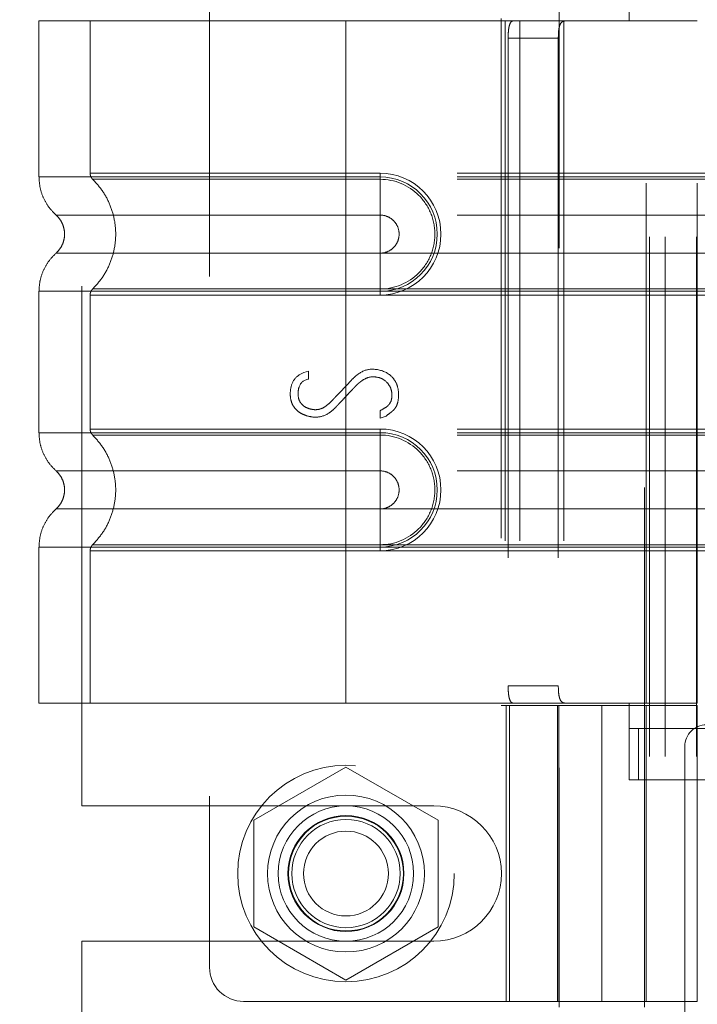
# Model space of a CAD drawing. Header units: inches. Extents: x 0.2 to 10.7, y 0.2 to 7.9.
# Tile 27 of 105: x 1.886 to 2.017, y 3.26 to 3.45. Entities that reach past the tile are written whole.
import ezdxf

# ---------------------------------------------------------------- set-up
doc = ezdxf.new("R2010")
doc.units = ezdxf.units.IN
doc.header["$MEASUREMENT"] = 0
doc.linetypes.add('HIDDEN', pattern=[0.075, 0.05, -0.025])
doc.layers.add('DIMENSIONS', color=140, linetype='Continuous')
doc.styles.add('SLDTEXTSTYLE0', font='TXT', dxfattribs={"width": 0.7})
doc.dimstyles.new('SLDDIMSTYLE0', dxfattribs={"dimtxt": 0.084961, "dimasz": 0.13, "dimexe": 0, "dimexo": 0.0625, "dimgap": 0.02124, "dimtad": 0, "dimtih": 1, "dimtoh": 1, "dimlfac": 12, "dimrnd": 1e-09, "dimzin": 12, "dimdsep": 46, "dimtxsty": 'SLDTEXTSTYLE0', "dimsah": 1, "dimcen": 0.09, "dimadec": 0, "dimazin": 3, "dimtfac": 1, "dimtofl": 0, "dimtmove": 0, "dimatfit": 3, "dimfxl": 0, "dimfrac": 2, "dimtolj": 1, "dimtzin": 12, "dimarcsym": 0})
doc.dimstyles.new('SLDDIMSTYLE1', dxfattribs={"dimtxt": 0.084961, "dimasz": 0.13, "dimexe": 0, "dimexo": 0.0625, "dimgap": 0.02124, "dimtad": 0, "dimtih": 1, "dimtoh": 1, "dimlfac": 12, "dimrnd": 1e-09, "dimzin": 12, "dimdsep": 46, "dimtxsty": 'SLDTEXTSTYLE0', "dimsah": 1, "dimcen": 0.09, "dimadec": 0, "dimazin": 3, "dimtfac": 1, "dimtmove": 0, "dimatfit": 0, "dimfxl": 0, "dimfrac": 2, "dimtolj": 1, "dimtzin": 12, "dimarcsym": 0})

# ---------------------------------------------------------------- blocks, each defined once
blk = doc.blocks.new('_D_5')
at = {"layer": 'DIMENSIONS'}
for p, q in [((2.25777, 3.05599), (2.25777, 3.30599)), ((1.9697, 3.05599), (2.38277, 3.05599)), ((2.07423, 2.90416), (2.38277, 2.90416)), ((2.25777, 2.67012), (2.25777, 2.90416)), ((2.37434, 2.67012), (2.25777, 2.67012)), ((2.52751, 2.67012), (2.49898, 2.67012)), ((2.49898, 2.67012), (2.49898, 2.53509)), ((2.77998, 2.67012), (2.80851, 2.67012)), ((2.80851, 2.67012), (2.80851, 2.53509)), ((2.49898, 2.53509), (2.52751, 2.53509)), ((2.80851, 2.53509), (2.77998, 2.53509))]:
    blk.add_line(p, q, dxfattribs=at)
for points in [[(2.25777, 3.05599), (2.27777, 3.18599), (2.23777, 3.18599)], [(2.25777, 2.90416), (2.23777, 2.77416), (2.27777, 2.77416)]]:
    blk.add_solid(points, dxfattribs=at)
at = {"layer": 'DIMENSIONS', "char_height": 0.083333, "attachment_point": 1, "style": 'SLDTEXTSTYLE0'}
for s, insert in [('1.82', (2.52751, 2.79656)), ('46.3', (2.52751, 2.64251))]:
    blk.add_mtext(s, dxfattribs=dict(at, insert=insert))
blk = doc.blocks.new('_D_7')
at = {"layer": 'DIMENSIONS'}
for p, q in [((0.96082, 3.10791), (0.96082, 3.35791)), ((1.90297, 3.10791), (0.83582, 3.10791)), ((1.17285, 2.90416), (0.83582, 2.90416)), ((0.96082, 2.67012), (0.96082, 2.90416)), ((0.44704, 2.67012), (0.41851, 2.67012)), ((0.41851, 2.67012), (0.41851, 2.53509)), ((0.69951, 2.67012), (0.72804, 2.67012)), ((0.72804, 2.67012), (0.72804, 2.53509)), ((0.85269, 2.67012), (0.96082, 2.67012)), ((0.41851, 2.53509), (0.44704, 2.53509)), ((0.72804, 2.53509), (0.69951, 2.53509))]:
    blk.add_line(p, q, dxfattribs=at)
for points in [[(0.96082, 3.10791), (0.98082, 3.23791), (0.94082, 3.23791)], [(0.96082, 2.90416), (0.94082, 2.77416), (0.98082, 2.77416)]]:
    blk.add_solid(points, dxfattribs=at)
at = {"layer": 'DIMENSIONS', "char_height": 0.083333, "attachment_point": 1, "style": 'SLDTEXTSTYLE0'}
for s, insert in [('2.45', (0.44704, 2.79656)), ('62.1', (0.44704, 2.64251))]:
    blk.add_mtext(s, dxfattribs=dict(at, insert=insert))
blk = doc.blocks.new('_D_8')
at = {"layer": 'DIMENSIONS'}
for p, q in [((1.90297, 3.65974), (0.83582, 3.65974)), ((0.96082, 3.65974), (0.96082, 3.52551)), ((0.79925, 3.37146), (0.77072, 3.37146)), ((0.77072, 3.37146), (0.77072, 3.23643)), ((1.1224, 3.37146), (1.15093, 3.37146)), ((1.15093, 3.37146), (1.15093, 3.23643)), ((0.77072, 3.23643), (0.79925, 3.23643)), ((1.15093, 3.23643), (1.1224, 3.23643)), ((0.96082, 3.10791), (0.96082, 3.21741)), ((1.90297, 3.10791), (0.83582, 3.10791))]:
    blk.add_line(p, q, dxfattribs=at)
for points in [[(0.96082, 3.65974), (0.94082, 3.52974), (0.98082, 3.52974)], [(0.96082, 3.10791), (0.98082, 3.23791), (0.94082, 3.23791)]]:
    blk.add_solid(points, dxfattribs=at)
at = {"layer": 'DIMENSIONS', "char_height": 0.083333, "attachment_point": 1, "style": 'SLDTEXTSTYLE0'}
for s, insert in [('6.62', (0.83459, 3.49791)), ('168.2', (0.79925, 3.34386))]:
    blk.add_mtext(s, dxfattribs=dict(at, insert=insert))
blk = doc.blocks.new('_D_9')
at = {"layer": 'DIMENSIONS'}
for p, q in [((0.96082, 4.09641), (0.96082, 4.34641)), ((1.90297, 4.09641), (0.83582, 4.09641)), ((0.79925, 3.89409), (0.77072, 3.89409)), ((0.77072, 3.89409), (0.77072, 3.75906)), ((1.1224, 3.89409), (1.15093, 3.89409)), ((1.15093, 3.89409), (1.15093, 3.75906)), ((0.77072, 3.75906), (0.79925, 3.75906)), ((1.15093, 3.75906), (1.1224, 3.75906)), ((1.90297, 3.65974), (0.83582, 3.65974)), ((0.96082, 3.65974), (0.96082, 3.40974))]:
    blk.add_line(p, q, dxfattribs=at)
for points in [[(0.96082, 4.09641), (0.98082, 4.22641), (0.94082, 4.22641)], [(0.96082, 3.65974), (0.94082, 3.52974), (0.98082, 3.52974)]]:
    blk.add_solid(points, dxfattribs=at)
at = {"layer": 'DIMENSIONS', "char_height": 0.083333, "attachment_point": 1, "style": 'SLDTEXTSTYLE0'}
for s, insert in [('5.24', (0.83459, 4.02053)), ('133.1', (0.79925, 3.86648))]:
    blk.add_mtext(s, dxfattribs=dict(at, insert=insert))

msp = doc.modelspace()

# ---------------------------------------------------------------- linework, layer by layer
at = {"color": 7, "linetype": 'HIDDEN', "lineweight": 18}
for p, q in [((2.0075981, 3.1079112), (2.0075981, 3.6597445)), ((2.0075981, 3.1079112), (2.0075981, 3.6597445)), ((2.0105981, 3.1079112), (2.0105981, 3.6597445)), ((2.0165981, 3.1079112), (2.0165981, 3.6597445)), ((1.990192, 3.5057655), (1.990192, 3.2597026)), ((2.0065962, 3.2597026), (2.0065962, 3.5057655)), ((1.9229348, 3.5003062), (1.9229348, 3.2673666)), ((1.8983481, 3.298432), (1.8983481, 3.4692237)), ((2.0036434, 3.4494532), (2.0036434, 3.464217)), ((1.979007, 3.4499453), (1.979007, 3.3177275)), ((1.9491815, 3.4494532), (1.8901264, 3.4494532)), ((1.8901264, 3.4494532), (1.8901264, 3.4194465)), ((1.8999689, 3.4494532), (1.8999689, 3.4201572)), ((1.9491815, 3.4494532), (1.9491815, 3.4194465)), ((1.9798348, 3.4494532), (1.9491815, 3.4494532)), ((1.9491815, 3.4494532), (1.9491815, 3.4194465)), ((1.9491815, 3.4494532), (1.9491815, 3.4201572)), ((1.9491815, 3.4494532), (1.9491815, 3.4201572)), ((1.9798348, 3.4494532), (1.9798348, 3.3182196)), ((1.9826468, 3.4494532), (1.9798348, 3.4494532)), ((1.9798348, 3.4494532), (1.9798348, 3.3182196)), ((1.9826468, 3.4494532), (1.9826468, 3.3182196)), ((2.0167668, 3.4494532), (1.9826468, 3.4494532)), ((1.9910829, 3.4494532), (1.9910829, 3.3182196)), ((2.0069243, 3.3182196), (2.0069243, 3.4494532)), ((2.0167668, 3.3182196), (2.0167668, 3.4494532)), ((1.9803793, 3.4461724), (1.9803793, 3.3215005)), ((1.9803793, 3.4461724), (1.9900301, 3.4461724)), ((1.9900301, 3.4461724), (1.9900301, 3.3215005)), ((1.9491815, 3.4201572), (1.9557432, 3.4201572)), ((2.0705726, 3.4201572), (1.9491815, 3.4201572)), ((1.9557432, 3.4201572), (1.9557432, 3.4189867)), ((1.9491815, 3.4194465), (1.9557432, 3.4194465)), ((2.0705726, 3.4194465), (1.9491815, 3.4194465)), ((1.9491815, 3.4189867), (1.9557432, 3.4189867)), ((2.0705726, 3.4189867), (1.9491815, 3.4189867)), ((1.9557432, 3.4194465), (1.9557432, 3.4121049)), ((1.9491815, 3.4121049), (1.9557432, 3.4121049)), ((2.0705726, 3.4121049), (1.9491815, 3.4121049)), ((1.9557432, 3.4047805), (1.9491815, 3.4047805)), ((1.9491815, 3.4047805), (2.0705726, 3.4047805)), ((1.9557432, 3.3974389), (1.9557432, 3.4047805)), ((1.8901264, 3.3974389), (1.8901264, 3.3702339)), ((1.9557432, 3.3978988), (1.9491815, 3.3978988)), ((1.9491815, 3.3978988), (2.0705726, 3.3978988)), ((1.9491815, 3.3974389), (1.9491815, 3.3702339)), ((1.9491815, 3.3974389), (1.9491815, 3.3702339)), ((1.9557432, 3.3974389), (1.9491815, 3.3974389)), ((1.9491815, 3.3974389), (2.0705726, 3.3974389)), ((1.9557432, 3.3967283), (1.9557432, 3.3978988)), ((1.8999689, 3.3967283), (1.8999689, 3.3709446)), ((1.9491815, 3.3967283), (1.9491815, 3.3709446)), ((1.9491815, 3.3967283), (1.9491815, 3.3709446)), ((1.9557432, 3.3967283), (1.9491815, 3.3967283)), ((1.9491815, 3.3967283), (2.0705726, 3.3967283)), ((1.9410625, 3.3818045), (1.9419913, 3.3820447)), ((1.9419913, 3.3820447), (1.9419913, 3.3805555)), ((1.9557307, 3.3730612), (1.9557307, 3.3744704)), ((1.9568837, 3.3734456), (1.9557307, 3.3730612)), ((1.9491815, 3.3709446), (1.9557432, 3.3709446)), ((2.0705726, 3.3709446), (1.9491815, 3.3709446)), ((1.9557432, 3.3709446), (1.9557432, 3.3697741)), ((1.9491815, 3.3702339), (1.9557432, 3.3702339)), ((2.0705726, 3.3702339), (1.9491815, 3.3702339)), ((1.9491815, 3.3697741), (1.9557432, 3.3697741)), ((2.0705726, 3.3697741), (1.9491815, 3.3697741)), ((1.9557432, 3.3702339), (1.9557432, 3.3628923)), ((1.9491815, 3.3628923), (1.9557432, 3.3628923)), ((2.0705726, 3.3628923), (1.9491815, 3.3628923)), ((1.9557432, 3.3555679), (1.9491815, 3.3555679)), ((1.9491815, 3.3555679), (2.0705726, 3.3555679)), ((1.9557432, 3.3482263), (1.9557432, 3.3555679)), ((1.8901264, 3.3482263), (1.8901264, 3.3182196)), ((1.8999689, 3.3475157), (1.8999689, 3.3182196)), ((1.9557432, 3.3486862), (1.9491815, 3.3486862)), ((1.9491815, 3.3486862), (2.0705726, 3.3486862)), ((1.9491815, 3.3482263), (1.9491815, 3.3182196)), ((1.9557432, 3.3482263), (1.9491815, 3.3482263)), ((1.9491815, 3.3482263), (1.9491815, 3.3182196)), ((1.9491815, 3.3482263), (2.0705726, 3.3482263)), ((1.9491815, 3.3475157), (1.9491815, 3.3182196)), ((1.9491815, 3.3475157), (1.9491815, 3.3182196)), ((1.9557432, 3.3475157), (1.9491815, 3.3475157)), ((1.9491815, 3.3475157), (2.0705726, 3.3475157)), ((1.9557432, 3.3475157), (1.9557432, 3.3486862)), ((1.9900301, 3.3215005), (1.9803793, 3.3215005)), ((1.9491815, 3.3182196), (1.8901264, 3.3182196)), ((1.9798348, 3.3182196), (1.9491815, 3.3182196)), ((1.979007, 3.3177275), (1.9983941, 3.3177275)), ((1.9826468, 3.3182196), (1.9798348, 3.3182196)), ((1.9800214, 3.3177275), (1.9800214, 3.2608049)), ((1.9806474, 3.2608049), (1.9806474, 3.3177275)), ((2.0167668, 3.3182196), (1.9826468, 3.3182196)), ((1.9898639, 3.3177275), (1.9898639, 3.2608049)), ((1.9901545, 3.3177275), (1.9901545, 3.2608049)), ((1.9983941, 3.3177275), (1.9983941, 3.2608049)), ((1.9983941, 3.3177275), (2.0167668, 3.3177275)), ((1.9983941, 3.2608049), (1.9983941, 3.3177275)), ((2.0036434, 3.3034558), (2.0036434, 3.3182196)), ((2.0069243, 3.2608049), (2.0069243, 3.3177275)), ((2.0167668, 3.2608049), (2.0167668, 3.3177275)), ((2.0935384, 3.3132984), (2.0036434, 3.3132984)), ((2.0054364, 3.3034558), (2.0054364, 3.3132984)), ((2.0143481, 3.3098695), (2.0143481, 2.9925779)), ((1.9491815, 3.3059071), (1.9314315, 3.2956592)), ((1.9669315, 3.2956592), (1.9491815, 3.3059071)), ((2.0935384, 3.3034558), (2.0036434, 3.3034558)), ((1.8983481, 3.298432), (1.9660565, 3.298432)), ((1.9314315, 3.2956592), (1.9314315, 3.2751632)), ((1.9669315, 3.2751632), (1.9669315, 3.2956592)), ((1.9314315, 3.2751632), (1.9491815, 3.2649153)), ((1.9491815, 3.2649153), (1.9669315, 3.2751632)), ((1.8983481, 3.1901508), (1.8983481, 3.2723904)), ((1.8983481, 3.2723904), (1.9660565, 3.2723904)), ((1.9294964, 3.2608049), (1.9983941, 3.2608049)), ((2.0167668, 3.2608049), (1.9983941, 3.2608049))]:
    msp.add_line(p, q, dxfattribs=at)
for radius in [0.0208333, 0.0150919, 0.0130208, 0.0111549, 0.0110417, 0.0104167, 0.0081625]:
    msp.add_circle((1.9491815, 3.2854112), radius, dxfattribs=at)
for centre, radius, start, end in [((1.9557432, 3.4084427), 0.0117145, 270, 90), ((1.9557432, 3.4084427), 0.0110038, 270, 90), ((1.9557432, 3.3592301), 0.0117145, 270, 90), ((1.9557432, 3.3592301), 0.0110038, 270, 90), ((2.0185148, 3.3098695), 0.0041667, 90, 180), ((1.9660565, 3.2854112), 0.0130208, 270, 90), ((1.9294964, 3.2673666), 0.0065617, 180, 270)]:
    msp.add_arc(centre, radius, start, end, dxfattribs=at)
for points, knots in [([(1.9803793, 3.4461724), (1.9803793, 3.446607), (1.9803956, 3.4470336), (1.9804651, 3.4478299), (1.9805186, 3.4481946), (1.9806693, 3.4487997), (1.9807683, 3.4490434), (1.981009, 3.4493682), (1.9811532, 3.4494532), (1.9813133, 3.4494532)], [0, 0, 0, 0, 0.25, 0.25, 0.5, 0.5, 0.75, 0.75, 1, 1, 1, 1]), ([(1.9913179, 3.4494532), (1.9910722, 3.4494532), (1.9908592, 3.4493774), (1.9905108, 3.4490628), (1.9903775, 3.4488235), (1.9901847, 3.4482189), (1.990123, 3.4478496), (1.9900465, 3.4470492), (1.9900301, 3.4466126), (1.9900301, 3.4461724)], [0, 0, 0, 0, 0.25, 0.25, 0.5, 0.5, 0.75, 0.75, 1, 1, 1, 1]), ([(1.9491815, 3.4201572), (1.9416633, 3.4201572), (1.9287926, 3.4201572), (1.9128701, 3.4201572), (1.9025308, 3.4201572), (1.8986878, 3.4201572), (1.9025308, 3.4201572), (1.9128701, 3.4201572), (1.9287926, 3.4201572), (1.9416633, 3.4201572), (1.9491815, 3.4201572)], [4.71239975, 4.71239975, 4.71239975, 4.71239975, 5.17054869, 5.49779793, 5.89049701, 6.2831961, 6.67589519, 7.06859428, 7.39584352, 7.85399245, 7.85399245, 7.85399245, 7.85399245]), ([(1.8999689, 3.4201648), (1.8999742, 3.4200558), (1.899985, 3.4198358), (1.9000889, 3.4195193), (1.900242, 3.4192234), (1.9003914, 3.4190615), (1.9004654, 3.4189813)], [0, 0, 0, 0, 0.24752411, 0.50000002, 0.75247592, 1, 1, 1, 1]), ([(1.8901262, 3.4194465), (1.8901683, 3.4187592), (1.8902533, 3.4173694), (1.8909352, 3.4153744), (1.8919781, 3.4135427), (1.8929626, 3.4125591), (1.8934493, 3.4120729)], [0, 0, 0, 0, 0.24733805, 0.50013361, 0.7528697, 1, 1, 1, 1]), ([(1.9491815, 3.4194465), (1.9453163, 3.4194465), (1.9414513, 3.4194465), (1.9338695, 3.4194465), (1.930153, 3.4194465), (1.9230111, 3.4194465), (1.919586, 3.4194465), (1.9131585, 3.4194465), (1.9101563, 3.4194465), (1.9046901, 3.4194465), (1.9022263, 3.4194465), (1.8979316, 3.4194465), (1.8961008, 3.4194465), (1.8931425, 3.4194465), (1.8920151, 3.4194465), (1.890507, 3.4194465), (1.8901264, 3.4194465), (1.8901264, 3.4194465), (1.890507, 3.4194465), (1.8920151, 3.4194465), (1.8931425, 3.4194465), (1.8961008, 3.4194465), (1.8979316, 3.4194465), (1.9022263, 3.4194465), (1.9046901, 3.4194465), (1.9101563, 3.4194465), (1.9131585, 3.4194465), (1.919586, 3.4194465), (1.9230111, 3.4194465), (1.930153, 3.4194465), (1.9338695, 3.4194465), (1.9414513, 3.4194465), (1.9453163, 3.4194465), (1.9491815, 3.4194465)], [0, 0, 0, 0, 0.0625, 0.0625, 0.125, 0.125, 0.1875, 0.1875, 0.25, 0.25, 0.3125, 0.3125, 0.375, 0.375, 0.4375, 0.4375, 0.5, 0.5, 0.5625, 0.5625, 0.625, 0.625, 0.6875, 0.6875, 0.75, 0.75, 0.8125, 0.8125, 0.875, 0.875, 0.9375, 0.9375, 1, 1, 1, 1]), ([(1.9003591, 3.4190849), (1.9010342, 3.4183572), (1.9023842, 3.416902), (1.9037862, 3.4142529), (1.9046808, 3.4114116), (1.9049883, 3.4084427), (1.9046808, 3.4054738), (1.9037862, 3.4026326), (1.9023842, 3.3999834), (1.9010342, 3.3985282), (1.9003591, 3.3978005)], [0, 0, 0, 0, 0.12508578, 0.25012635, 0.37515545, 0.5, 0.62484455, 0.74987365, 0.87491422, 1, 1, 1, 1]), ([(1.9491815, 3.4189867), (1.9428026, 3.4189867), (1.9364297, 3.4189867), (1.9246446, 3.4189868), (1.9192389, 3.4189868), (1.9102238, 3.4189869), (1.9066094, 3.4189869), (1.9017302, 3.4189869), (1.9004604, 3.418987), (1.9004617, 3.418987), (1.9017286, 3.418987), (1.9066105, 3.4189871), (1.9102223, 3.4189871), (1.9192391, 3.4189872), (1.9246442, 3.4189872), (1.9364295, 3.4189873), (1.9428017, 3.4189873), (1.9491815, 3.4189873)], [0, 0, 0, 0, 0.125, 0.125, 0.25, 0.25, 0.375, 0.375, 0.5, 0.5, 0.625, 0.625, 0.75, 0.75, 0.875, 0.875, 1, 1, 1, 1]), ([(1.9491815, 3.4194465), (1.9491815, 3.4180654), (1.9491815, 3.4166851), (1.9491815, 3.4141641), (1.9491815, 3.4130248), (1.9491815, 3.4121049)], [0, 0, 0, 0, 0.5, 0.5, 1, 1, 1, 1]), ([(1.9491815, 3.4194465), (1.9491815, 3.418107), (1.9491815, 3.4152984), (1.9491815, 3.4129933), (1.9491815, 3.4121041)], [0.052118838, 0.052118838, 0.052118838, 0.052118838, 0.500001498, 0.948006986, 0.948006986, 0.948006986, 0.948006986]), ([(1.9491815, 3.3978988), (1.9491815, 3.4006302), (1.9491815, 3.4084427), (1.9491815, 3.4162552), (1.9491815, 3.4189867)], [0.027131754, 0.027131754, 0.027131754, 0.027131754, 0.5, 0.972868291, 0.972868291, 0.972868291, 0.972868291]), ([(1.9557432, 3.4189867), (1.9585147, 3.4190144), (1.9626123, 3.4172649), (1.9657379, 3.4125823), (1.9665617, 3.4084427), (1.9657379, 3.4043031), (1.9626123, 3.3996206), (1.9585147, 3.397871), (1.9557432, 3.3978988)], [6.28318531, 6.28318531, 6.28318531, 6.28318531, 7.06858347, 7.46128255, 7.85398163, 8.24668072, 8.6393798, 9.42477796, 9.42477796, 9.42477796, 9.42477796]), ([(1.8933771, 3.412137), (1.8936238, 3.4118911), (1.8941178, 3.4113988), (1.8946362, 3.4104807), (1.8949701, 3.4094871), (1.8950865, 3.4084427), (1.8949701, 3.4073983), (1.8946362, 3.4064047), (1.8941178, 3.4054866), (1.8936238, 3.4049943), (1.8933771, 3.4047485)], [0, 0, 0, 0, 0.12483242, 0.24993914, 0.37510573, 0.5, 0.62489427, 0.75006086, 0.87516758, 1, 1, 1, 1]), ([(1.9491815, 3.4121041), (1.9409111, 3.4121041), (1.9264987, 3.4121041), (1.908376, 3.4121041), (1.8963882, 3.4121041), (1.8919268, 3.4121041), (1.8963882, 3.4121041), (1.908376, 3.4121041), (1.9264987, 3.4121041), (1.9409111, 3.4121041), (1.9491815, 3.4121041)], [4.71241411, 4.71241411, 4.71241411, 4.71241411, 5.15721613, 5.48839216, 5.88580339, 6.28321463, 6.68062587, 7.0780371, 7.40921314, 7.85401516, 7.85401516, 7.85401516, 7.85401516]), ([(1.9557432, 3.4121049), (1.9562225, 3.4121049), (1.9567017, 3.4120096), (1.9575875, 3.4116427), (1.9579938, 3.4113713), (1.9586717, 3.4106933), (1.9589432, 3.4102871), (1.9593101, 3.4094013), (1.9594054, 3.4089221), (1.9594054, 3.4079633), (1.9593101, 3.4074841), (1.9589432, 3.4065983), (1.9586717, 3.4061921), (1.9579938, 3.4055142), (1.9575875, 3.4052427), (1.9567017, 3.4048758), (1.9562225, 3.4047805), (1.9557432, 3.4047805)], [0, 0, 0, 0, 0.125, 0.125, 0.25, 0.25, 0.375, 0.375, 0.5, 0.5, 0.625, 0.625, 0.75, 0.75, 0.875, 0.875, 1, 1, 1, 1]), ([(1.8934493, 3.4048125), (1.8929626, 3.4043263), (1.8919781, 3.4033427), (1.8909352, 3.401511), (1.8902533, 3.399516), (1.8901683, 3.3981262), (1.8901262, 3.3974389)], [0, 0, 0, 0, 0.24713031, 0.49986639, 0.75266195, 1, 1, 1, 1]), ([(1.9491815, 3.4047814), (1.9409111, 3.4047814), (1.9264987, 3.4047814), (1.908376, 3.4047814), (1.8963882, 3.4047814), (1.8919268, 3.4047814), (1.8963882, 3.4047814), (1.908376, 3.4047814), (1.9264987, 3.4047814), (1.9409111, 3.4047814), (1.9491815, 3.4047814)], [4.71236405, 4.71236405, 4.71236405, 4.71236405, 5.15716608, 5.48834211, 5.88575335, 6.2831646, 6.68057584, 7.07798708, 7.40916311, 7.85396503, 7.85396503, 7.85396503, 7.85396503]), ([(1.9491815, 3.3974389), (1.9491815, 3.3987785), (1.9491815, 3.401587), (1.9491815, 3.4038922), (1.9491815, 3.4047814)], [0.052118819, 0.052118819, 0.052118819, 0.052118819, 0.500001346, 0.948007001, 0.948007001, 0.948007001, 0.948007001]), ([(1.9491815, 3.3974389), (1.9491815, 3.39882), (1.9491815, 3.4002003), (1.9491815, 3.4027213), (1.9491815, 3.4038606), (1.9491815, 3.4047805)], [0, 0, 0, 0, 0.5, 0.5, 1, 1, 1, 1]), ([(1.9491815, 3.3974389), (1.9453163, 3.3974389), (1.9414513, 3.3974389), (1.9338695, 3.3974389), (1.930153, 3.3974389), (1.9230111, 3.3974389), (1.919586, 3.3974389), (1.9131585, 3.3974389), (1.9101563, 3.3974389), (1.9046901, 3.3974389), (1.9022263, 3.3974389), (1.8979316, 3.3974389), (1.8961008, 3.3974389), (1.8931425, 3.3974389), (1.8920151, 3.3974389), (1.890507, 3.3974389), (1.8901264, 3.3974389), (1.8901264, 3.3974389), (1.890507, 3.3974389), (1.8920151, 3.3974389), (1.8931425, 3.3974389), (1.8961008, 3.3974389), (1.8979316, 3.3974389), (1.9022263, 3.3974389), (1.9046901, 3.3974389), (1.9101563, 3.3974389), (1.9131585, 3.3974389), (1.919586, 3.3974389), (1.9230111, 3.3974389), (1.930153, 3.3974389), (1.9338695, 3.3974389), (1.9414513, 3.3974389), (1.9453163, 3.3974389), (1.9491815, 3.3974389)], [0, 0, 0, 0, 0.0625, 0.0625, 0.125, 0.125, 0.1875, 0.1875, 0.25, 0.25, 0.3125, 0.3125, 0.375, 0.375, 0.4375, 0.4375, 0.5, 0.5, 0.5625, 0.5625, 0.625, 0.625, 0.6875, 0.6875, 0.75, 0.75, 0.8125, 0.8125, 0.875, 0.875, 0.9375, 0.9375, 1, 1, 1, 1]), ([(1.9004654, 3.3979041), (1.9003914, 3.3978239), (1.900242, 3.397662), (1.9000889, 3.3973662), (1.899985, 3.3970497), (1.8999742, 3.3968296), (1.8999689, 3.3967206)], [0, 0, 0, 0, 0.247524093, 0.499999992, 0.752475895, 1, 1, 1, 1]), ([(1.9491815, 3.3978981), (1.9428017, 3.3978981), (1.9364295, 3.3978982), (1.9246442, 3.3978982), (1.9192391, 3.3978983), (1.9102223, 3.3978983), (1.9066105, 3.3978983), (1.9017286, 3.3978984), (1.9004617, 3.3978984), (1.9004604, 3.3978985), (1.9017302, 3.3978985), (1.9066094, 3.3978985), (1.9102238, 3.3978986), (1.9192389, 3.3978986), (1.9246446, 3.3978986), (1.9364297, 3.3978987), (1.9428026, 3.3978987), (1.9491815, 3.3978988)], [0, 0, 0, 0, 0.125, 0.125, 0.25, 0.25, 0.375, 0.375, 0.5, 0.5, 0.625, 0.625, 0.75, 0.75, 0.875, 0.875, 1, 1, 1, 1]), ([(1.9491815, 3.3967282), (1.9416633, 3.3967282), (1.9287926, 3.3967282), (1.9128701, 3.3967282), (1.9025308, 3.3967282), (1.8986878, 3.3967282), (1.9025308, 3.3967282), (1.9128701, 3.3967282), (1.9287926, 3.3967282), (1.9416633, 3.3967282), (1.9491815, 3.3967282)], [4.71239001, 4.71239001, 4.71239001, 4.71239001, 5.17053895, 5.49778819, 5.89048727, 6.28318636, 6.67588545, 7.06858454, 7.39583378, 7.85398272, 7.85398272, 7.85398272, 7.85398272]), ([(1.9557307, 3.3744704), (1.9562301, 3.3747354), (1.9568302, 3.375101), (1.9571876, 3.3753532), (1.9576739, 3.3758693), (1.9580199, 3.3766691), (1.9580445, 3.377964), (1.9577448, 3.3790539), (1.9567853, 3.3803432), (1.9555212, 3.3809547), (1.9537738, 3.3810893), (1.9524907, 3.3804276), (1.9517204, 3.3798433), (1.9512425, 3.3794107), (1.9508181, 3.3789726), (1.9505979, 3.3787389), (1.9501184, 3.3782335), (1.9494864, 3.3775607), (1.9487029, 3.3767249), (1.9480717, 3.3760493), (1.947596, 3.3755439), (1.9473747, 3.3753054), (1.9469435, 3.3748587), (1.9464806, 3.3744407), (1.9453241, 3.3735499), (1.9435968, 3.3730696), (1.941878, 3.373375), (1.9407293, 3.3738338), (1.9400471, 3.3742391), (1.9391456, 3.3751231), (1.938658, 3.3761067), (1.9384281, 3.37731), (1.9385189, 3.379077), (1.9391823, 3.3806964), (1.9403342, 3.3815213), (1.9410625, 3.3818045)], [0, 0, 0, 0, 0.03125, 0.046875, 0.0625, 0.09375, 0.125, 0.15625, 0.1875, 0.25, 0.3125, 0.34375, 0.359375, 0.375, 0.3828125, 0.390625, 0.40625, 0.4375, 0.46875, 0.5, 0.515625, 0.5234375, 0.53125, 0.546875, 0.5625, 0.625, 0.6875, 0.71875, 0.75, 0.78125, 0.8125, 0.84375, 0.875, 0.9375, 1, 1, 1, 1]), ([(1.9419913, 3.3805555), (1.9410559, 3.3803996), (1.9402921, 3.3797494), (1.9399886, 3.3783517), (1.9399419, 3.377184), (1.9402014, 3.3762261), (1.9409451, 3.3754336), (1.9415005, 3.3750721), (1.9422892, 3.3747635), (1.9434248, 3.3745895), (1.9445245, 3.3748128), (1.9455459, 3.3755154), (1.9461868, 3.3760744), (1.9468364, 3.376755), (1.9470777, 3.3770184), (1.9476937, 3.3776714), (1.9484735, 3.3784961), (1.9494797, 3.3795357), (1.9502332, 3.3803648), (1.9510791, 3.3811729), (1.952282, 3.3820886), (1.9532991, 3.382445), (1.9541133, 3.382445)], [0, 0, 0, 0, 0.125, 0.15625, 0.1875, 0.25, 0.28125, 0.3125, 0.375, 0.4375, 0.5, 0.53125, 0.5625, 0.578125, 0.59375, 0.625, 0.6875, 0.75, 0.8125, 0.84375, 0.875, 1, 1, 1, 1]), ([(1.9541133, 3.382445), (1.9553681, 3.382445), (1.9569466, 3.3820287), (1.9585042, 3.3805492), (1.9591686, 3.3791526), (1.9593852, 3.3773279), (1.9591449, 3.3758801), (1.9587763, 3.3751313), (1.9584599, 3.374702), (1.958301, 3.3745449), (1.9578128, 3.3741193), (1.9572327, 3.3736931), (1.9568837, 3.3734456)], [0, 0, 0, 0, 0.25, 0.375, 0.5, 0.625, 0.75, 0.8125, 0.84375, 0.875, 0.9375, 1, 1, 1, 1]), ([(1.9491815, 3.3709446), (1.9419283, 3.3709446), (1.9292869, 3.3709446), (1.9133519, 3.3709446), (1.9027473, 3.3709446), (1.8986744, 3.3709446), (1.9023809, 3.3709446), (1.9126928, 3.3709446), (1.9286706, 3.3709446), (1.9416182, 3.3709446), (1.9491815, 3.3709446)], [4.71239469, 4.71239469, 4.71239469, 4.71239469, 5.154448, 5.48366074, 5.87871603, 6.27377131, 6.6688266, 7.06388188, 7.39309462, 7.85399245, 7.85399245, 7.85399245, 7.85399245]), ([(1.8999689, 3.3709522), (1.8999743, 3.3708432), (1.8999851, 3.3706232), (1.900089, 3.3703067), (1.900242, 3.3700108), (1.9003915, 3.3698489), (1.9004655, 3.3697687)], [0, 0, 0, 0, 0.24752414, 0.50000006, 0.75247595, 1, 1, 1, 1]), ([(1.8901262, 3.3702339), (1.8901683, 3.3695466), (1.8902533, 3.3681568), (1.8909352, 3.3661618), (1.8919781, 3.3643301), (1.8929626, 3.3633465), (1.8934493, 3.3628603)], [0, 0, 0, 0, 0.247338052, 0.500133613, 0.7528697, 1, 1, 1, 1]), ([(1.9491815, 3.3702339), (1.9453163, 3.3702339), (1.9414513, 3.3702339), (1.9338695, 3.3702339), (1.930153, 3.3702339), (1.9230111, 3.3702339), (1.919586, 3.3702339), (1.9131585, 3.3702339), (1.9101563, 3.3702339), (1.9046901, 3.3702339), (1.9022263, 3.3702339), (1.8979316, 3.3702339), (1.8961008, 3.3702339), (1.8931425, 3.3702339), (1.8920151, 3.3702339), (1.890507, 3.3702339), (1.8901264, 3.3702339), (1.8901264, 3.3702339), (1.890507, 3.3702339), (1.8920151, 3.3702339), (1.8931425, 3.3702339), (1.8961008, 3.3702339), (1.8979316, 3.3702339), (1.9022263, 3.3702339), (1.9046901, 3.3702339), (1.9101563, 3.3702339), (1.9131585, 3.3702339), (1.919586, 3.3702339), (1.9230111, 3.3702339), (1.930153, 3.3702339), (1.9338695, 3.3702339), (1.9414513, 3.3702339), (1.9453163, 3.3702339), (1.9491815, 3.3702339)], [0, 0, 0, 0, 0.0625, 0.0625, 0.125, 0.125, 0.1875, 0.1875, 0.25, 0.25, 0.3125, 0.3125, 0.375, 0.375, 0.4375, 0.4375, 0.5, 0.5, 0.5625, 0.5625, 0.625, 0.625, 0.6875, 0.6875, 0.75, 0.75, 0.8125, 0.8125, 0.875, 0.875, 0.9375, 0.9375, 1, 1, 1, 1]), ([(1.9003591, 3.3698723), (1.9010299, 3.3691419), (1.9023722, 3.3676804), (1.9037757, 3.365034), (1.9046773, 3.3621961), (1.90499, 3.3592301), (1.9046773, 3.3562641), (1.9037757, 3.3534262), (1.9023722, 3.3507798), (1.9010299, 3.3493184), (1.9003591, 3.3485879)], [0, 0, 0, 0, 0.12505483, 0.25020853, 0.37526383, 0.5, 0.62473617, 0.74979147, 0.87494517, 1, 1, 1, 1]), ([(1.9491815, 3.3697741), (1.9471514, 3.3697741), (1.9449932, 3.3697741), (1.9404348, 3.3697741), (1.938034, 3.3697741), (1.9330449, 3.3697741), (1.930456, 3.3697741), (1.9252072, 3.3697741), (1.9225471, 3.3697741), (1.9173501, 3.3697741), (1.9148141, 3.3697741), (1.910133, 3.3697741), (1.9079902, 3.3697741), (1.9043937, 3.3697741), (1.9029432, 3.3697741), (1.9009751, 3.3697741), (1.9004601, 3.3697741), (1.9004601, 3.3697741), (1.9009751, 3.3697741), (1.9029432, 3.3697741), (1.9043937, 3.3697741), (1.9079902, 3.3697741), (1.910133, 3.3697741), (1.9148141, 3.3697741), (1.9173501, 3.3697741), (1.9225471, 3.3697741), (1.9252072, 3.3697741), (1.930456, 3.3697741), (1.9330449, 3.3697741), (1.938034, 3.3697741), (1.9404348, 3.3697741), (1.9449932, 3.3697741), (1.9471514, 3.3697741), (1.9491815, 3.3697741)], [0, 0, 0, 0, 0.0625, 0.0625, 0.125, 0.125, 0.1875, 0.1875, 0.25, 0.25, 0.3125, 0.3125, 0.375, 0.375, 0.4375, 0.4375, 0.5, 0.5, 0.5625, 0.5625, 0.625, 0.625, 0.6875, 0.6875, 0.75, 0.75, 0.8125, 0.8125, 0.875, 0.875, 0.9375, 0.9375, 1, 1, 1, 1]), ([(1.9491815, 3.3702339), (1.9491815, 3.3688528), (1.9491815, 3.3674725), (1.9491815, 3.3649515), (1.9491815, 3.3638122), (1.9491815, 3.3628923)], [0, 0, 0, 0, 0.5, 0.5, 1, 1, 1, 1]), ([(1.9491815, 3.3702339), (1.9491815, 3.3688944), (1.9491815, 3.3660858), (1.9491815, 3.3637807), (1.9491815, 3.3628915)], [0.052118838, 0.052118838, 0.052118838, 0.052118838, 0.500001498, 0.948006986, 0.948006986, 0.948006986, 0.948006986]), ([(1.9557432, 3.3697741), (1.9585147, 3.3698018), (1.9626123, 3.3680523), (1.9657379, 3.3633697), (1.9665617, 3.3592301), (1.9657379, 3.3550905), (1.9626123, 3.350408), (1.9585147, 3.3486584), (1.9557432, 3.3486862)], [6.28318531, 6.28318531, 6.28318531, 6.28318531, 7.06858347, 7.46128255, 7.85398163, 8.24668072, 8.6393798, 9.42477796, 9.42477796, 9.42477796, 9.42477796]), ([(1.8933771, 3.3629244), (1.8936238, 3.3626785), (1.8941178, 3.3621862), (1.8946362, 3.3612681), (1.8949701, 3.3602745), (1.8950865, 3.3592301), (1.8949701, 3.3581857), (1.8946362, 3.3571921), (1.8941178, 3.356274), (1.8936238, 3.3557817), (1.8933771, 3.3555359)], [0, 0, 0, 0, 0.12483242, 0.24993914, 0.37510573, 0.5, 0.62489427, 0.75006086, 0.87516758, 1, 1, 1, 1]), ([(1.9491815, 3.3628915), (1.9409111, 3.3628915), (1.9264987, 3.3628915), (1.908376, 3.3628915), (1.8963882, 3.3628915), (1.8919268, 3.3628915), (1.8963882, 3.3628915), (1.908376, 3.3628915), (1.9264987, 3.3628915), (1.9409111, 3.3628915), (1.9491815, 3.3628915)], [4.71241411, 4.71241411, 4.71241411, 4.71241411, 5.15721613, 5.48839216, 5.88580339, 6.28321463, 6.68062587, 7.0780371, 7.40921314, 7.85401516, 7.85401516, 7.85401516, 7.85401516]), ([(1.9557432, 3.3628923), (1.9562225, 3.3628923), (1.9567017, 3.362797), (1.9575875, 3.3624301), (1.9579938, 3.3621587), (1.9586717, 3.3614807), (1.9589432, 3.3610745), (1.9593101, 3.3601887), (1.9594054, 3.3597095), (1.9594054, 3.3587507), (1.9593101, 3.3582715), (1.9589432, 3.3573857), (1.9586717, 3.3569795), (1.9579938, 3.3563016), (1.9575875, 3.3560301), (1.9567017, 3.3556632), (1.9562225, 3.3555679), (1.9557432, 3.3555679)], [0, 0, 0, 0, 0.125, 0.125, 0.25, 0.25, 0.375, 0.375, 0.5, 0.5, 0.625, 0.625, 0.75, 0.75, 0.875, 0.875, 1, 1, 1, 1]), ([(1.8934493, 3.3555999), (1.8929626, 3.3551137), (1.8919781, 3.3541301), (1.8909352, 3.3522984), (1.8902533, 3.3503034), (1.8901683, 3.3489136), (1.8901262, 3.3482263)], [0, 0, 0, 0, 0.24713031, 0.49986639, 0.75266195, 1, 1, 1, 1]), ([(1.9491815, 3.3555688), (1.9409111, 3.3555688), (1.9264987, 3.3555688), (1.908376, 3.3555688), (1.8963882, 3.3555688), (1.8919268, 3.3555688), (1.8963882, 3.3555688), (1.908376, 3.3555688), (1.9264987, 3.3555688), (1.9409111, 3.3555688), (1.9491815, 3.3555688)], [4.71236405, 4.71236405, 4.71236405, 4.71236405, 5.15716608, 5.48834211, 5.88575335, 6.2831646, 6.68057584, 7.07798708, 7.40916311, 7.85396514, 7.85396514, 7.85396514, 7.85396514]), ([(1.9491815, 3.3482263), (1.9491815, 3.3495659), (1.9491815, 3.3523744), (1.9491815, 3.3546796), (1.9491815, 3.3555688)], [0.052118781, 0.052118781, 0.052118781, 0.052118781, 0.500001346, 0.948006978, 0.948006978, 0.948006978, 0.948006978]), ([(1.9491815, 3.3482263), (1.9491815, 3.3496074), (1.9491815, 3.3509877), (1.9491815, 3.3535087), (1.9491815, 3.354648), (1.9491815, 3.3555679)], [0, 0, 0, 0, 0.5, 0.5, 1, 1, 1, 1]), ([(1.9491815, 3.3482263), (1.9453163, 3.3482263), (1.9414513, 3.3482263), (1.9338695, 3.3482263), (1.930153, 3.3482263), (1.9230111, 3.3482263), (1.919586, 3.3482263), (1.9131585, 3.3482263), (1.9101563, 3.3482263), (1.9046901, 3.3482263), (1.9022263, 3.3482263), (1.8979316, 3.3482263), (1.8961008, 3.3482263), (1.8931425, 3.3482263), (1.8920151, 3.3482263), (1.890507, 3.3482263), (1.8901264, 3.3482263), (1.8901264, 3.3482263), (1.890507, 3.3482263), (1.8920151, 3.3482263), (1.8931425, 3.3482263), (1.8961008, 3.3482263), (1.8979316, 3.3482263), (1.9022263, 3.3482263), (1.9046901, 3.3482263), (1.9101563, 3.3482263), (1.9131585, 3.3482263), (1.919586, 3.3482263), (1.9230111, 3.3482263), (1.930153, 3.3482263), (1.9338695, 3.3482263), (1.9414513, 3.3482263), (1.9453163, 3.3482263), (1.9491815, 3.3482263)], [0, 0, 0, 0, 0.0625, 0.0625, 0.125, 0.125, 0.1875, 0.1875, 0.25, 0.25, 0.3125, 0.3125, 0.375, 0.375, 0.4375, 0.4375, 0.5, 0.5, 0.5625, 0.5625, 0.625, 0.625, 0.6875, 0.6875, 0.75, 0.75, 0.8125, 0.8125, 0.875, 0.875, 0.9375, 0.9375, 1, 1, 1, 1]), ([(1.9491815, 3.3475157), (1.9416182, 3.3475157), (1.9286706, 3.3475157), (1.9126928, 3.3475157), (1.9023809, 3.3475157), (1.8986744, 3.3475157), (1.9027473, 3.3475157), (1.9133519, 3.3475157), (1.9292869, 3.3475157), (1.9419283, 3.3475157), (1.9491815, 3.3475157)], [4.71239001, 4.71239001, 4.71239001, 4.71239001, 5.17328784, 5.50250058, 5.89755587, 6.29261115, 6.68766644, 7.08272172, 7.41193446, 7.85398778, 7.85398778, 7.85398778, 7.85398778]), ([(1.9004655, 3.3486915), (1.9003915, 3.3486113), (1.900242, 3.3484494), (1.900089, 3.3481536), (1.8999851, 3.3478371), (1.8999743, 3.347617), (1.8999689, 3.347508)], [0, 0, 0, 0, 0.24752406, 0.49999996, 0.75247587, 1, 1, 1, 1]), ([(1.9491815, 3.3486862), (1.9471514, 3.3486862), (1.9449932, 3.3486862), (1.9404348, 3.3486862), (1.938034, 3.3486862), (1.9330449, 3.3486862), (1.930456, 3.3486862), (1.9252072, 3.3486862), (1.9225471, 3.3486862), (1.9173501, 3.3486862), (1.9148141, 3.3486862), (1.910133, 3.3486862), (1.9079902, 3.3486862), (1.9043937, 3.3486862), (1.9029432, 3.3486862), (1.9009751, 3.3486862), (1.9004601, 3.3486862), (1.9004601, 3.3486862), (1.9009751, 3.3486862), (1.9029432, 3.3486862), (1.9043937, 3.3486862), (1.9079902, 3.3486862), (1.910133, 3.3486862), (1.9148141, 3.3486862), (1.9173501, 3.3486862), (1.9225471, 3.3486862), (1.9252072, 3.3486862), (1.930456, 3.3486862), (1.9330449, 3.3486862), (1.938034, 3.3486862), (1.9404348, 3.3486862), (1.9449932, 3.3486862), (1.9471514, 3.3486862), (1.9491815, 3.3486862)], [0, 0, 0, 0, 0.0625, 0.0625, 0.125, 0.125, 0.1875, 0.1875, 0.25, 0.25, 0.3125, 0.3125, 0.375, 0.375, 0.4375, 0.4375, 0.5, 0.5, 0.5625, 0.5625, 0.625, 0.625, 0.6875, 0.6875, 0.75, 0.75, 0.8125, 0.8125, 0.875, 0.875, 0.9375, 0.9375, 1, 1, 1, 1]), ([(1.9813133, 3.3182196), (1.9811532, 3.3182196), (1.9810107, 3.3183029), (1.9807682, 3.3186289), (1.9806698, 3.3188715), (1.9805189, 3.3194763), (1.9804652, 3.3198428), (1.980396, 3.3206339), (1.9803793, 3.3210658), (1.9803793, 3.3215005)], [0, 0, 0, 0, 0.25, 0.25, 0.5, 0.5, 0.75, 0.75, 1, 1, 1, 1]), ([(1.9900301, 3.3215005), (1.9900301, 3.3210602), (1.9900462, 3.3206279), (1.9901228, 3.3198237), (1.9901843, 3.3194558), (1.9903768, 3.3188511), (1.9905107, 3.3186107), (1.9908571, 3.3182968), (1.9910721, 3.3182196), (1.9913179, 3.3182196)], [0, 0, 0, 0, 0.25, 0.25, 0.5, 0.5, 0.75, 0.75, 1, 1, 1, 1])]:
    msp.add_open_spline(points, degree=3, knots=knots, dxfattribs=at)
for points in [[(1.9491815, 3.4201572), (1.9491815, 3.4197227), (1.9491815, 3.4192911), (1.9491815, 3.4189867)], [(1.9491815, 3.4201572), (1.9491815, 3.4197329), (1.9491815, 3.4192798), (1.9491815, 3.4189866)], [(1.9491815, 3.3978988), (1.9491815, 3.4006412), (1.9491815, 3.4084427), (1.9491815, 3.4162442), (1.9491815, 3.4189867)], [(1.9557432, 3.4084427), (1.9557432, 3.4104016), (1.9557432, 3.414311), (1.9557432, 3.4176151), (1.9557432, 3.4189867)], [(1.9491815, 3.4084427), (1.9491815, 3.4098162), (1.9491815, 3.4111896), (1.9491815, 3.4121049)], [(1.9491815, 3.4084427), (1.9491815, 3.4098163), (1.9491815, 3.4111899), (1.9491815, 3.4121042)], [(1.9557432, 3.4084427), (1.9557432, 3.4098162), (1.9557432, 3.4111896), (1.9557432, 3.4121049)], [(1.9491815, 3.4047805), (1.9491815, 3.4056958), (1.9491815, 3.4070693), (1.9491815, 3.4084427)], [(1.9491815, 3.4047812), (1.9491815, 3.4056956), (1.9491815, 3.4070691), (1.9491815, 3.4084427)], [(1.9557432, 3.4047805), (1.9557432, 3.4056958), (1.9557432, 3.4070693), (1.9557432, 3.4084427)], [(1.9557432, 3.3978988), (1.9557432, 3.3992703), (1.9557432, 3.4025744), (1.9557432, 3.4064838), (1.9557432, 3.4084427)], [(1.9491815, 3.3967282), (1.9491815, 3.3971525), (1.9491815, 3.3976056), (1.9491815, 3.3978988)], [(1.9491815, 3.3967283), (1.9491815, 3.3971627), (1.9491815, 3.3975944), (1.9491815, 3.3978988)], [(1.9491815, 3.3709446), (1.9491815, 3.3705101), (1.9491815, 3.3700785), (1.9491815, 3.3697741)], [(1.9491815, 3.3709446), (1.9491815, 3.3705203), (1.9491815, 3.3700672), (1.9491815, 3.369774)], [(1.9491815, 3.3697741), (1.9491815, 3.3670316), (1.9491815, 3.3592301), (1.9491815, 3.3514286), (1.9491815, 3.3486862)], [(1.9491815, 3.3697741), (1.9491815, 3.3670308), (1.9491815, 3.3592301), (1.9491815, 3.3514294), (1.9491815, 3.3486862)], [(1.9557432, 3.3592301), (1.9557432, 3.361189), (1.9557432, 3.3650984), (1.9557432, 3.3684025), (1.9557432, 3.3697741)], [(1.9491815, 3.3628923), (1.9491815, 3.361977), (1.9491815, 3.3606036), (1.9491815, 3.3592301)], [(1.9491815, 3.3628916), (1.9491815, 3.3619773), (1.9491815, 3.3606037), (1.9491815, 3.3592301)], [(1.9557432, 3.3592301), (1.9557432, 3.3606036), (1.9557432, 3.361977), (1.9557432, 3.3628923)], [(1.9491815, 3.3592301), (1.9491815, 3.3578565), (1.9491815, 3.356483), (1.9491815, 3.3555686)], [(1.9491815, 3.3592301), (1.9491815, 3.3578567), (1.9491815, 3.3564832), (1.9491815, 3.3555679)], [(1.9557432, 3.3555679), (1.9557432, 3.3564832), (1.9557432, 3.3578567), (1.9557432, 3.3592301)], [(1.9557432, 3.3486862), (1.9557432, 3.3500577), (1.9557432, 3.3533618), (1.9557432, 3.3572712), (1.9557432, 3.3592301)], [(1.9491815, 3.3475156), (1.9491815, 3.3479402), (1.9491815, 3.3483937), (1.9491815, 3.3486869)], [(1.9491815, 3.3475157), (1.9491815, 3.3479501), (1.9491815, 3.3483818), (1.9491815, 3.3486862)]]:
    msp.add_open_spline(points, degree=3, dxfattribs=at)

# ---------------------------------------------------------------- dimensions: what is measured, and where the dimension line sits
at = {"layer": 'DIMENSIONS'}
for base, p1, p2, dimstyle, picture, middle in [((0.9608224, 4.0964112), (1.9529731, 3.6597445), (1.9529731, 4.0964112), 'SLDDIMSTYLE1', '_D_9', (0.9608224, 3.8940888)), ((0.9608224, 3.6597445), (1.9529731, 3.1079112), (1.9529731, 3.6597445), 'SLDDIMSTYLE0', '_D_8', (0.9608224, 3.3714638)), ((0.960822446, 2.9041612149), (1.952973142, 3.1079112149), (1.222848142, 2.9041612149), 'SLDDIMSTYLE1', '_D_7', (0.960822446, 2.6701184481)), ((2.2577744, 2.9041612), (1.9197023, 3.0559945), (2.0242278, 2.9041612), 'SLDDIMSTYLE1', '_D_5', (2.2577744, 2.6701184))]:
    dim = msp.add_linear_dim(base=base, p1=p1, p2=p2, angle=90, dimstyle=dimstyle, dxfattribs=at)
    dim.commit()
    dim.dimension.update_dxf_attribs({"geometry": picture, "text_midpoint": middle, "dimtype": 160})

doc.saveas('drawing.dxf')
